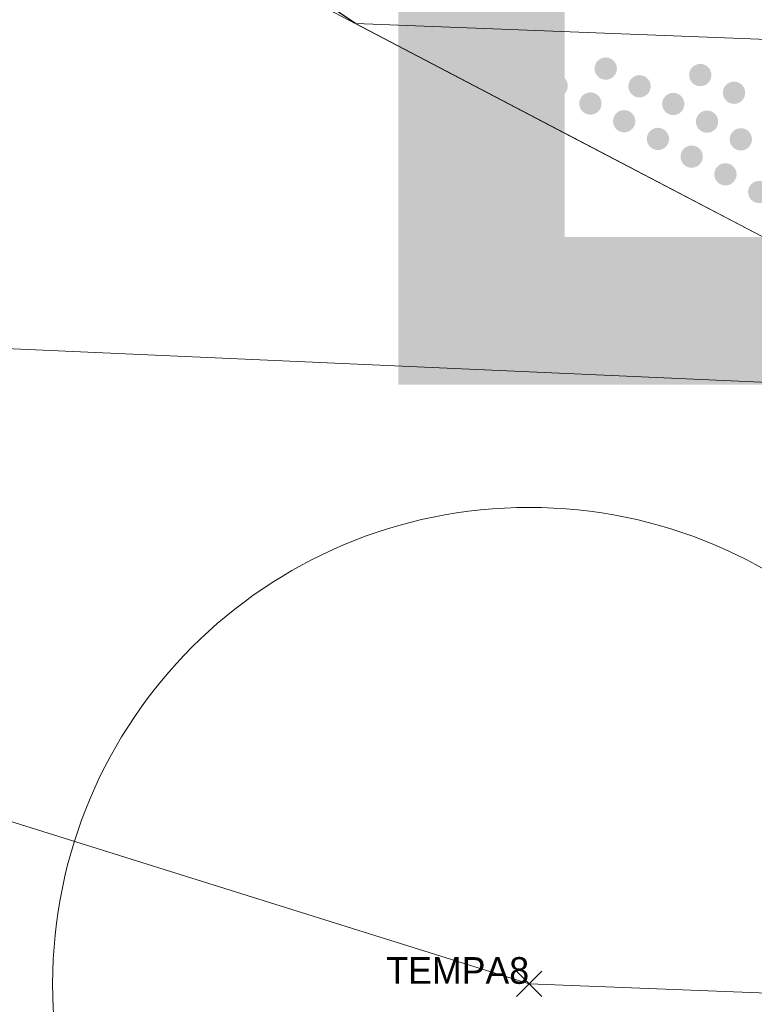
# Model space of a CAD drawing. Header units: feet. Extents: x 2433273 to 2447442, y 555003 to 575201.
# Tile 124 of 226: x 2446020.19 to 2446024.04, y 557985.66 to 557990.83. Entities that reach past the tile are written whole.
import ezdxf
from ezdxf.enums import TextEntityAlignment as Align

# ---------------------------------------------------------------- set-up
doc = ezdxf.new("R2010")
doc.units = ezdxf.units.FT
doc.header["$LTSCALE"] = 50
doc.header["$MEASUREMENT"] = 0
doc.linetypes.add('cl50', pattern=[100, 7.5, -7.5, 70, -7.5, 7.5])
doc.linetypes.add('DGN Style 3', pattern=[677.930942, 484.236387, -193.694555])
for name, color, linetype, lineweight in [('DR_P_Text', 7, 'Continuous', 13), ('GE_P_CL_50', 7, 'cl50', 13), ('PV_P_Bikeway', 193, 'Continuous', 13), ('PV_P_Curb_Ramp', 120, 'Continuous', 13), ('PV_P_EOP', 7, 'Continuous', 30), ('PV_X_EOP', 7, 'DGN Style 3', 0), ('SV_X_Text', 7, 'Continuous', 0), ('UT_X_Water', 133, 'Continuous', 0)]:
    doc.layers.add(name, color=color, linetype=linetype, lineweight=lineweight)
doc.layers.add('GK_Visualization', color=30, linetype='Continuous', lineweight=13, plot=False)
doc.styles.add('Slanted-Normal LS 0.50', font='font31.shx', dxfattribs={"height": 0.14})
doc.styles.add('Style-font30', font='font30.shx')

# ---------------------------------------------------------------- blocks, each defined once
blk = doc.blocks.new('X_96')
at = {"layer": 'GK_Visualization', "color": 1, "linetype": 'Continuous', "lineweight": 0}
for p, q in [((-0.0667, -0.0667), (0.0667, 0.0667)), ((-0.0667, 0.0667), (0.0667, -0.0667))]:
    blk.add_line(p, q, dxfattribs=at)

msp = doc.modelspace()

# ---------------------------------------------------------------- hatches: boundary and pattern name
at = {"layer": 'PV_P_Curb_Ramp'}
h = msp.add_hatch(color=256, dxfattribs=at)
edge = h.paths.add_edge_path()
edge.add_arc((2446022.8295, 557990.5757), 0.0585, 0, 360)
h = msp.add_hatch(color=256, dxfattribs=at)
edge = h.paths.add_edge_path()
edge.add_arc((2446023.2644, 557990.5734), 0.0585, 0, 360)
h = msp.add_hatch(color=256, dxfattribs=at)
edge = h.paths.add_edge_path()
edge.add_arc((2446023.7604, 557990.5394), 0.0585, 0, 360)
h = msp.add_hatch(color=256, dxfattribs=at)
edge = h.paths.add_edge_path()
edge.add_arc((2446023.0067, 557990.4829), 0.0585, 0, 360)
h = msp.add_hatch(color=256, dxfattribs=at)
edge = h.paths.add_edge_path()
edge.add_arc((2446023.4415, 557990.4806), 0.0585, 0, 360)
h = msp.add_hatch(color=256, dxfattribs=at)
edge = h.paths.add_edge_path()
edge.add_arc((2446023.9376, 557990.4466), 0.0585, 0, 360)
h = msp.add_hatch(color=256, dxfattribs=at)
edge = h.paths.add_edge_path()
edge.add_arc((2446023.1838, 557990.39), 0.0585, 0, 360)
h = msp.add_hatch(color=256, dxfattribs=at)
edge = h.paths.add_edge_path()
edge.add_arc((2446023.6187, 557990.3877), 0.0585, 0, 360)
h = msp.add_hatch(color=256, dxfattribs=at)
edge = h.paths.add_edge_path()
edge.add_arc((2446023.3609, 557990.2972), 0.0585, 0, 360)
h = msp.add_hatch(color=256, dxfattribs=at)
edge = h.paths.add_edge_path()
edge.add_arc((2446023.7958, 557990.2949), 0.0585, 0, 360)
h = msp.add_hatch(color=256, dxfattribs=at)
edge = h.paths.add_edge_path()
edge.add_arc((2446023.5381, 557990.2043), 0.0585, 0, 360)
h = msp.add_hatch(color=256, dxfattribs=at)
edge = h.paths.add_edge_path()
edge.add_arc((2446023.973, 557990.202), 0.0585, 0, 360)
h = msp.add_hatch(color=256, dxfattribs=at)
edge = h.paths.add_edge_path()
edge.add_arc((2446023.7152, 557990.1115), 0.0585, 0, 360)
h = msp.add_hatch(color=256, dxfattribs=at)
edge = h.paths.add_edge_path()
edge.add_arc((2446023.8924, 557990.0186), 0.0585, 0, 360)
h = msp.add_hatch(color=256, dxfattribs=at)
edge = h.paths.add_edge_path()
edge.add_arc((2446024.0695, 557989.9258), 0.0585, 0, 360)

# ---------------------------------------------------------------- linework, layer by layer
at = {"layer": 'GE_P_CL_50'}
for p, q in [((2446022.8622, 557985.7708), (2445970.8382, 558002.0676)), ((2446090.9163, 557983.1165), (2446022.8622, 557985.7708))]:
    msp.add_line(p, q, dxfattribs=at)
at = {"layer": 'GE_P_CL_50', "linetype": 'Continuous'}
msp.add_circle((2446022.8622, 557985.7708), 2.5, dxfattribs=at)
at = {"layer": 'PV_P_Bikeway'}
for q in [(2446091.1111, 557988.1127), (2446042.5802, 557979.9979)]:
    msp.add_line((2446021.9515, 557990.8101), q, dxfattribs=at)
at = {"layer": 'PV_P_EOP'}
msp.add_line((2446021.9515, 557990.8101), (2446009.906, 557998.8585), dxfattribs=at)
at = {"layer": 'PV_X_EOP'}
msp.add_open_spline([(2446063.698, 557946.6349), (2446065.8127, 557949.5395), (2446067.9273, 557952.4442), (2446070.042, 557955.3488), (2446060.9063, 557963.5556), (2446051.7707, 557971.7624), (2446042.635, 557979.9692), (2446033.9773, 557984.507), (2446025.3197, 557989.0447), (2446016.662, 557993.5825), (2446014.2222, 557994.8613), (2446012.8933, 557997.9749), (2446010.21, 557998.746), (2446003.7731, 558000.5958), (2445997.2049, 558001.1889), (2445990.629, 558001.8383), (2445977.6117, 558003.1237), (2445964.5943, 558004.4092), (2445951.577, 558005.6946), (2445933.7903, 558007.3861), (2445916.0037, 558009.0776), (2445898.217, 558010.7691), (2445880.0357, 558012.0586), (2445861.8543, 558013.348), (2445843.673, 558014.6375), (2445836.0217, 558014.8155), (2445828.3703, 558014.9936), (2445820.719, 558015.1716), (2445817.8815, 558015.2376), (2445815.1764, 558016.2332), (2445812.57, 558017.6408), (2445809.7826, 558019.1462), (2445807.6684, 558021.0862), (2445805.347, 558023.1863), (2445803.4035, 558024.9445), (2445800.4131, 558026.4044), (2445800.351, 558028.9449), (2445800.085, 558039.8253), (2445799.819, 558050.7056), (2445799.553, 558061.586)], degree=3, knots=[0, 0, 0, 0, 0.125, 0.125, 0.125, 0.25, 0.25, 0.25, 0.325849, 0.325849, 0.325849, 0.347224, 0.347224, 0.347224, 0.398499, 0.398499, 0.398499, 0.5, 0.5, 0.5, 0.625, 0.625, 0.625, 0.75, 0.75, 0.75, 0.820991, 0.820991, 0.820991, 0.847318, 0.847318, 0.847318, 0.875474, 0.875474, 0.875474, 0.899046, 0.899046, 0.899046, 1, 1, 1, 1], dxfattribs=at)
msp.add_rational_spline([(2446023.438, 557975.4787), (2446017.315, 557978.7644), (2446011.192, 557982.05), (2446005.069, 557985.3357), (2445987.2901, 557989.5551), (2445969.151, 557991.7598), (2445950.879, 557991.9223), (2445932.8503, 557992.7741), (2445914.8217, 557993.6258), (2445896.793, 557994.4776), (2445879.1197, 557995.2323), (2445861.4463, 557995.9871), (2445843.773, 557996.7418), (2445836.122, 557997.1865), (2445828.471, 557997.6312), (2445820.82, 557998.0759), (2445820.8547, 557996.4621), (2445820.8893, 557994.8482), (2445820.924, 557993.2344), (2445817.381, 557993.3164), (2445813.838, 557993.3985), (2445810.295, 557993.4805), (2445808.8652, 557993.5136), (2445807.5362, 557993.0367), (2445806.301, 557991.9133), (2445803.8208, 557989.6574), (2445802.5227, 557987.0572), (2445802.492, 557984.1856), (2445802.3873, 557974.387), (2445802.2827, 557964.5883), (2445802.178, 557954.7897)], [1, 1, 1, 1, 0.99581841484, 0.99581841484, 1, 1, 1, 1, 1, 1, 1, 1, 1, 1, 1, 1, 1, 1, 1, 1, 1, 1, 1, 1, 1, 1, 1, 1, 1], degree=3, knots=[0, 0, 0, 0, 0.25, 0.25, 0.25, 0.5, 0.5, 0.5, 0.5625, 0.5625, 0.5625, 0.625, 0.625, 0.625, 0.6875, 0.6875, 0.6875, 0.75, 0.75, 0.75, 0.800211, 0.800211, 0.800211, 0.820474, 0.820474, 0.820474, 0.861163, 0.861163, 0.861163, 1, 1, 1, 1], dxfattribs=at)
at = {"layer": 'UT_X_Water'}
msp.add_line((2445778.916, 557999.827), (2446054.8613, 557987.5599), dxfattribs=at)

# ---------------------------------------------------------------- block references
at = {"layer": 'GK_Visualization', "color": 1, "linetype": 'Continuous', "lineweight": 0}
msp.add_blockref('X_96', (2446022.8622, 557985.7708), dxfattribs=at)

# ---------------------------------------------------------------- texts
at = {"layer": 'DR_P_Text', "style": 'Slanted-Normal LS 0.50'}
msp.add_text('15"', height=7, rotation=216.0546, dxfattribs=at).set_placement((2446036.3096, 557992.4814), align=Align.TOP_LEFT)
at = {"layer": 'GK_Visualization', "color": 1, "style": 'Style-font30'}
msp.add_text('TEMPA8', height=0.14, dxfattribs=at).set_placement((2446022.8622, 557985.7708), align=Align.RIGHT)
at = {"layer": 'SV_X_Text', "insert": (2446021.4078, 558037.9229), "char_height": 7, "attachment_point": 1, "line_spacing_factor": 0.9, "style": 'Slanted-Normal LS 0.50'}
msp.add_mtext('Control Point #4\\P5/8" x 30" rebar (set)\\Pw/cap stamped "GPD"\\PN: 558005.642\\PE: 2445991.255\\PZ: 878.131', dxfattribs=at)

doc.saveas('drawing.dxf')
